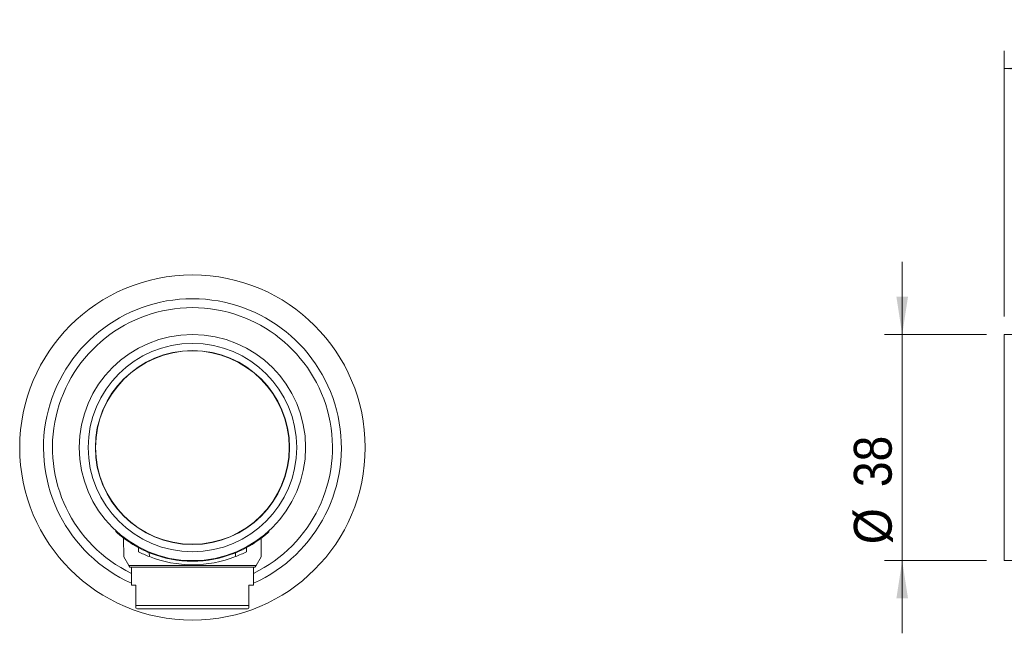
# Model space of a CAD drawing. Header units: millimetres. Extents: x 43 to 200, y 16 to 282.
# Tile 4 of 10: x 43 to 98, y 135 to 169. Entities that reach past the tile are written whole.
import ezdxf

# ---------------------------------------------------------------- set-up
doc = ezdxf.new("R2010")
doc.units = ezdxf.units.MM
doc.styles.add('SLDTEXTSTYLE0', font='GOTHIC.TTF', dxfattribs={"width": 0.913})
doc.dimstyles.new('SLDDIMSTYLE0', dxfattribs={"dimtxt": 2.116667, "dimasz": 2.116667, "dimexe": 0, "dimexo": 0.0625, "dimgap": 0.529167, "dimtad": 1, "dimlfac": 3, "dimrnd": 1e-09, "dimzin": 12, "dimdsep": 46, "dimtxsty": 'SLDTEXTSTYLE0', "dimsah": 1, "dimcen": 0.09, "dimadec": 0, "dimazin": 3, "dimtfac": 1, "dimtmove": 0, "dimatfit": 0, "dimfxl": 0, "dimfrac": 2, "dimtolj": 1, "dimtzin": 12, "dimarcsym": 0})
doc.dimstyles.new('SLDDIMSTYLE1', dxfattribs={"dimtxt": 2.116667, "dimasz": 2.116667, "dimexe": 0, "dimexo": 0.0625, "dimgap": 0.529167, "dimtad": 1, "dimlfac": 3, "dimrnd": 1e-09, "dimzin": 12, "dimdsep": 46, "dimtxsty": 'SLDTEXTSTYLE0', "dimsah": 1, "dimcen": 0.09, "dimadec": 0, "dimazin": 3, "dimtfac": 1, "dimtofl": 0, "dimtmove": 0, "dimatfit": 3, "dimfxl": 0, "dimfrac": 2, "dimtolj": 1, "dimtzin": 12, "dimarcsym": 0})

# ---------------------------------------------------------------- blocks, each defined once
blk = doc.blocks.new('*D1')
at = {"color": 7, "linetype": 'Continuous', "lineweight": 0}
for p, q in [((92.125, 151.527), (92.125, 155.597)), ((96.838, 151.527), (91.125, 151.527)), ((92.125, 151.527), (92.125, 138.86)), ((96.838, 138.86), (91.125, 138.86)), ((92.125, 138.86), (92.125, 134.789))]:
    blk.add_line(p, q, dxfattribs=at)
for points in [[(92.125, 151.527), (92.45, 153.643), (91.799, 153.643)], [(92.125, 138.86), (91.799, 136.743), (92.45, 136.743)]]:
    blk.add_solid(points, dxfattribs=at)
at = {"color": 7, "linetype": 'Continuous', "lineweight": 0, "char_height": 2.1167, "attachment_point": 1, "rotation": 90, "style": 'SLDTEXTSTYLE0'}
for s, insert in [('38', (89.421, 142.978, 0.033)), ('%%c', (89.421, 139.783, 0.033))]:
    blk.add_mtext(s, dxfattribs=dict(at, insert=insert))
blk = doc.blocks.new('*D2')
at = {"color": 7, "linetype": 'Continuous', "lineweight": 0}
for p, q in [((97.838, 152.527), (97.838, 167.413)), ((171.171, 154.527), (171.171, 167.413)), ((97.838, 166.413), (171.171, 166.413))]:
    blk.add_line(p, q, dxfattribs=at)
for points in [[(97.838, 166.413), (99.955, 166.087), (99.955, 166.738)], [(171.171, 166.413), (169.055, 166.738), (169.055, 166.087)]]:
    blk.add_solid(points, dxfattribs=at)
at = {"color": 7, "linetype": 'Continuous', "lineweight": 0, "insert": (128.754, 169.116, 0.033), "char_height": 2.1167, "attachment_point": 1, "style": 'SLDTEXTSTYLE0'}
blk.add_mtext('220', dxfattribs=at)

msp = doc.modelspace()

# ---------------------------------------------------------------- linework, layer by layer
at = {"color": 7, "linetype": 'Continuous', "lineweight": 15}
for p, q in [((166.1715, 151.5266), (97.8382, 151.5266)), ((97.8382, 145.1933), (97.8382, 151.5266)), ((97.8382, 138.86), (97.8382, 145.1933)), ((48.1264, 140.5281), (48.1264, 140.4747)), ((56.6931, 140.475), (56.6931, 140.5281)), ((48.5593, 140.1263), (48.5703, 139.0813)), ((56.2492, 139.0813), (56.2602, 140.1239)), ((48.9431, 139.8532), (48.9431, 139.893)), ((49.3939, 139.3602), (49.3899, 139.5908)), ((55.4296, 139.5896), (55.4256, 139.3602)), ((55.8764, 139.8532), (55.8764, 139.893)), ((48.5703, 139.0813), (48.8526, 138.5923)), ((55.9669, 138.5923), (56.2492, 139.0813)), ((97.8382, 138.86), (103.3382, 138.86)), ((48.8526, 138.5923), (55.9669, 138.5923)), ((48.8526, 138.5923), (48.9098, 138.4933)), ((55.9098, 138.4933), (48.9098, 138.4933)), ((48.9931, 138.4933), (48.9931, 137.4933)), ((55.8264, 137.4933), (55.8264, 138.4933)), ((55.9098, 138.4933), (55.9669, 138.5923)), ((49.2498, 137.4933), (48.9931, 137.4933)), ((49.2498, 137.4933), (49.2498, 136.3524)), ((55.8264, 137.4933), (55.5698, 137.4933)), ((55.5698, 137.4933), (55.5698, 136.3524)), ((49.2498, 136.3524), (49.2498, 136.2088)), ((55.5698, 136.3524), (49.2498, 136.3524)), ((49.2498, 136.2042), (49.3264, 136.16)), ((55.4931, 136.16), (49.3264, 136.16)), ((55.4931, 136.16), (55.5698, 136.2042)), ((55.5698, 136.2105), (55.5698, 136.3524))]:
    msp.add_line(p, q, dxfattribs=at)
at = {"color": 8, "linetype": 'Continuous', "lineweight": 15}
for p, q in [((49.9948, 139.3041), (49.9986, 139.0853)), ((50.0431, 139.2829), (50.0431, 139.3188)), ((54.7764, 139.2829), (54.7764, 139.3188)), ((54.8209, 139.0853), (54.8248, 139.304))]:
    msp.add_line(p, q, dxfattribs=at)
at = {"color": 7, "linetype": 'Continuous', "lineweight": 15, "flags": 128}
for points in [[(49.0678, 139.7746), (48.6578, 140.0496), (48.3442, 140.2937), (48.2049, 140.4128), (48.1335, 140.4765), (48.1356, 140.4747)], [(56.6843, 140.475), (56.6865, 140.4769), (56.6233, 140.4204), (56.4925, 140.308), (56.2328, 140.1022), (55.8716, 139.8501)]]:
    msp.add_lwpolyline(points, dxfattribs=at)
at = {"color": 7, "linetype": 'Continuous', "lineweight": 15}
for radius in [9.6667, 6.3333, 5.8333, 5.4333, 5.4258, 5.4167]:
    msp.add_circle((52.4098, 145.1933), radius, dxfattribs=at)
for radius, start, end in [(8.3333, 294.20483, 245.79517), (6.3667, 237.00932, 248.17779), (6.3667, 291.82221, 302.99068), (6.5667, 242.6599, 248.45794), (6.5667, 248.45794, 291.54206), (6.3667, 248.17779, 291.82221), (6.5667, 291.54206, 297.3401)]:
    msp.add_arc((52.4098, 145.1933), radius, start, end, dxfattribs=at)
at = {"color": 8, "linetype": 'Continuous', "lineweight": 15}
msp.add_arc((52.4098, 145.1933), 7.8333, 295.85978, 244.14022, dxfattribs=at)

# ---------------------------------------------------------------- dimensions: what is measured, and where the dimension line sits
at = {"color": 7, "linetype": 'Continuous', "lineweight": 0}
dim = msp.add_linear_dim(base=(171.1715, 166.4127), p1=(97.8382, 151.5266), p2=(171.1715, 153.5266), angle=0, dimstyle='SLDDIMSTYLE1', dxfattribs=at)
dim.commit()
dim.dimension.update_dxf_attribs({"geometry": '*D2', "text_midpoint": (131.9581, 166.4127), "dimtype": 160})
dim = msp.add_linear_dim(base=(92.1247, 138.86), p1=(97.8382, 151.5266), p2=(97.8382, 138.86), angle=90, text='%%c<>', dimstyle='SLDDIMSTYLE0', dxfattribs=at)
dim.commit()
dim.dimension.update_dxf_attribs({"geometry": '*D1', "text_midpoint": (92.1247, 143.8031), "dimtype": 160})

doc.saveas('drawing.dxf')
